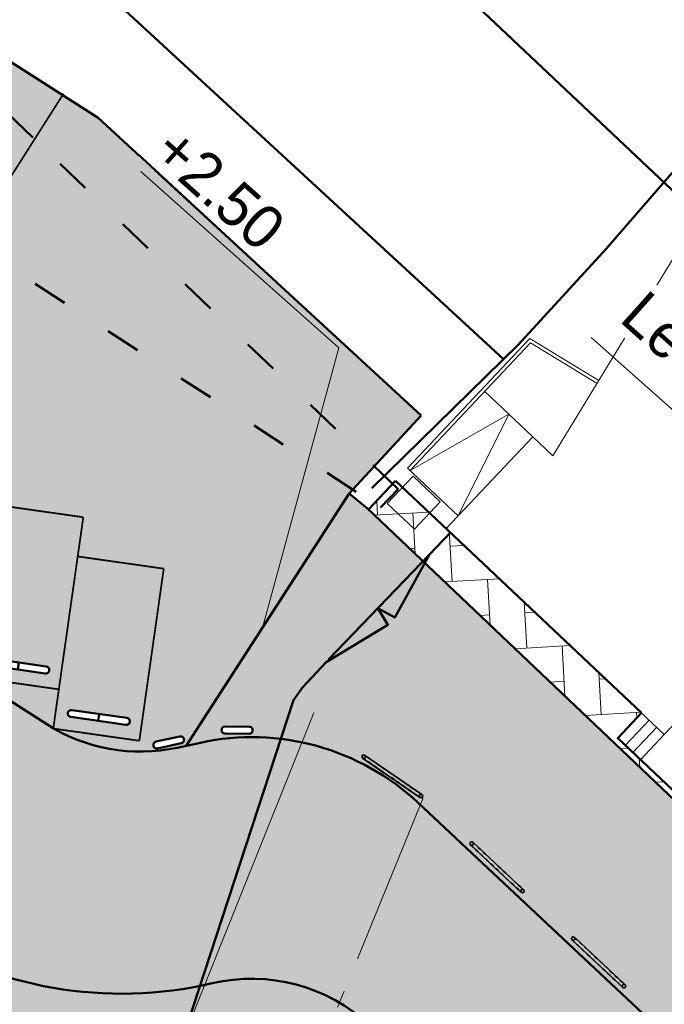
# Model space of a CAD drawing. Header units: metres. Extents: x 63663 to 67388, y 393975 to 407310.
# Tile 37 of 49: x 66270 to 66289, y 402647 to 402675. Entities that reach past the tile are written whole.
import ezdxf

# ---------------------------------------------------------------- set-up
doc = ezdxf.new("R2010")
doc.units = ezdxf.units.M
for name, pattern in [('HIDDEN', [0.375, 0.25, -0.125]), ('PERCEELGRENS', [2.5, 1, -1.5]), ('SECTIEGRENS', [10.5, 5, -1, 0.5, -1, 0.5, -1, 0.5, -1])]:
    doc.linetypes.add(name, pattern=pattern)
for name, color, linetype, lineweight in [('B-GEO-OG-GRENS_perceel-G', 30, 'PERCEELGRENS', 0), ('maatvoering-leadr', 7, 'Continuous', 30), ('sn-arcering_grijs', 8, 'Continuous', 20), ('sn-arcering_klinkers', 1, 'Continuous', 15), ('sn-arcering_kreukelberm', 253, 'Continuous', 0), ('sn-arcering_lgrijs', 9, 'Continuous', 20), ('sn-arcering_overlaging', 126, 'Continuous', 9), ('TM-Belijning', 1, 'HIDDEN', 50), ('TM-Glooiing', 4, 'Continuous', 50), ('TM-invloedsgrens', 6, 'SECTIEGRENS', 20), ('TM-Kreukelberm', 43, 'Continuous', 50), ('TM-leuning', 3, 'Continuous', 35), ('TM-Raster', 41, 'RASTER', 50), ('TM-Verharding', 2, 'Continuous', 50), ('TM-Werkgrens', 62, 'PBZ-WERKGRENS', 35)]:
    doc.layers.add(name, color=color, linetype=linetype, lineweight=lineweight)
doc.layers.add('BS-GEBOUW', color=253, linetype='Continuous', lineweight=9, plot=False)
doc.styles.add('StagCAD', font='StagCAD.ttf')
doc.linetypes.add('PBZ-WERKGRENS', pattern='A,5.5,-1.05,["O",StagCAD,S=2,R=0,X=0,Y=-1],-3.45', length=10)
doc.linetypes.add('RASTER', pattern='A,3,-2,[200,RASTER,S=0.75,R=0,X=0,Y=0],-2,3', length=10)
doc.dimstyles.new('leader 1_1000', dxfattribs={"dimtxt": 2.5, "dimasz": 3, "dimexe": 0, "dimexo": 0, "dimgap": 1, "dimtad": 1, "dimrnd": 0.001, "dimzin": 1, "dimdsep": 46, "dimtxsty": 'StagCAD', "dimblk1": 'RAD_PIJL', "dimblk2": 'RAD_PIJL', "dimsah": 1, "dimcen": 0.09, "dimse1": 1, "dimse2": 1, "dimclrd": 1, "dimclre": 1, "dimclrt": 7, "dimazin": 0, "dimtfac": 1, "dimtix": 1, "dimtmove": 0, "dimatfit": 0, "dimfxl": 1, "dimtvp": 0.8299999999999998, "dimtolj": 1, "dimtzin": 0, "dimlwd": 15, "dimarcsym": 0})

# ---------------------------------------------------------------- blocks, each defined once
blk = doc.blocks.new('Clubgebouw')
at = {"layer": 'BS-GEBOUW'}
for p, q in [((0.80000000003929, 3.630000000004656), (-1.401607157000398, 13.98774732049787)), ((-1.999999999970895, 5.630000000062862), (0.2722269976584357, 6.11297675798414)), ((-1.899999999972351, 5.549021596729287), (0.2930181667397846, 6.015161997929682)), ((-1.999999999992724, 0.5000000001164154), (-1.999999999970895, 5.630000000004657)), ((-1.899999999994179, 0.5000000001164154), (-1.899999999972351, 5.549021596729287)), ((5.82077e-11, 3.630000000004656), (-1.899999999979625, 3.630000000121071)), ((0, 0), (2.91038e-11, 3.630000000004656)), ((4.36557e-11, 3.630000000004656), (0.80000000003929, 3.630000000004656)), ((8.630000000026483, 1.164153e-10), (8.630000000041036, 1.500000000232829)), ((-1.999999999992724, 0.5000000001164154), (1.45519e-11, 0.5000000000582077)), ((0, 0), (8.630000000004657, 1.164153e-10)), ((7.730000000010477, -0.9999999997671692), (7.730000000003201, 1.164153e-10)), ((8.030000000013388, -0.9999999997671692), (8.030000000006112, 1.164153e-10)), ((8.330000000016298, -0.9999999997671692), (8.330000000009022, 1.164153e-10)), ((8.630000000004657, -0.9999999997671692), (8.630000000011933, 1.164153e-10)), ((7.730000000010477, -0.9999999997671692), (13.53000000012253, -0.9999999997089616))]:
    blk.add_line(p, q, dxfattribs=at)
blk.add_lwpolyline([(-1.899999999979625, 0.5000000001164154), (-0.9499999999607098, 3.630000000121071), (7.276000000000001e-12, 0.5000000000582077)], dxfattribs=at)
blk.add_lwpolyline([(-1.725107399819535, -0.6397834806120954), (-0.6451073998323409, -0.6397834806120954), (-0.6451073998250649, 0.4402165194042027), (-1.72510739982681, 0.4402165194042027)], close=True, dxfattribs=at)
blk = doc.blocks.new('Parkeerplaats')
at = {"layer": 'TM-Belijning', "ltscale": 3, "const_width": 0.05}
for points in [[(-5.82077e-11, 0), (2.91038e-11, 5)], [(-1.74623e-10, 5), (2.499999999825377, 5.000000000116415)], [(2.499999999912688, -1.164153e-10), (2.500000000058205, 4.999999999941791)], [(-2.91038e-11, 0), (2.5, 5.82077e-11)]]:
    blk.add_lwpolyline(points, dxfattribs=at)
at = {"layer": 'TM-Verharding'}
blk.add_line((1.250019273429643, 0.6000000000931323), (1.250019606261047, 0.4000000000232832), dxfattribs=at)
blk.add_lwpolyline([(0.4500196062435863, 0.3999986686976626), (2.050019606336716, 0.4000013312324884, 1.000000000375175), (2.050019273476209, 0.600001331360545), (0.4500192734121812, 0.5999986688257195, 0.9999999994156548)], format="xyb", close=True, dxfattribs=at)
blk = doc.blocks.new('RAD_PIJL')
at = {"color": 1, "linetype": 'Continuous'}
blk.add_solid([(-2.828427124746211, -0.75), (-2.828427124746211, 0.75), (0, 0)], dxfattribs=at)
blk = doc.blocks.new('B')
at = {"layer": 'TM-Verharding'}
blk.add_lwpolyline([(0.8000000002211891, 0.1000000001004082), (0.1000000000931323, 0.0999999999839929, 1.000000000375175), (0.1000000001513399, -0.1000000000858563), (0.8000000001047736, -0.1000000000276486, 0.9999999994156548)], format="xyb", close=True, dxfattribs=at)
blk = doc.blocks.new('Buisprofiel')
at = {"layer": 'TM-leuning'}
for p, q in [((0, 0.05079999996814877), (2.000000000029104, 0.05079999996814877)), ((-5.820766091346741e-11, -0.05080000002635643), (1.999999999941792, -0.05080000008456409))]:
    blk.add_line(p, q, dxfattribs=at)
at = {"layer": 'TM-leuning', "linetype": 'HIDDEN', "ltscale": 0.2}
for p, q in [((2.000000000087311, 0.04759999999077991), (5.820766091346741e-11, 0.04759999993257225)), ((2.000000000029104, -0.04760000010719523), (-5.820766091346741e-11, -0.04760000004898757))]:
    blk.add_line(p, q, dxfattribs=at)
at = {"layer": 'TM-leuning'}
for centre in [(0, 0), (2.000000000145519, -3.492459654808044e-10)]:
    blk.add_circle(centre, 0.0508, dxfattribs=at)
at = {"layer": 'TM-leuning', "linetype": 'HIDDEN', "ltscale": 0.2}
for centre in [(0, 0), (2.000000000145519, -3.492459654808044e-10)]:
    blk.add_circle(centre, 0.04775, dxfattribs=at)
blk = doc.blocks.new('Parkeerplaats2')
at = {"layer": 'TM-Belijning', "ltscale": 3, "const_width": 0.05}
for points in [[(-2.119126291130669, 1.326387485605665), (-4.771901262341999, -2.911865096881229)], [(0, 0), (-2.119126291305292, 1.326387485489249)], [(5.820766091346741e-11, 0), (-2.652774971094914, -4.238252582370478)]]:
    blk.add_lwpolyline(points, dxfattribs=at)

msp = doc.modelspace()

# ---------------------------------------------------------------- hatches: boundary and pattern name
at = {"layer": 'sn-arcering_grijs'}
h = msp.add_hatch(color=256, dxfattribs=at)
h.dxf.hatch_style = 1
edge = h.paths.add_edge_path()
edge.add_line((66255.3636019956, 402683.2738320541), (66249.85838624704, 402674.6943665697))
edge.add_line((66249.85838624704, 402674.6943665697), (66250.0214197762, 402674.5772028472))
edge.add_arc((66249.9630616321, 402674.4959973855), 0.1000000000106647, -125.70283835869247, 54.297161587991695, ccw=False)
edge.add_line((66249.90470348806, 402674.4147919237), (66249.74997003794, 402674.5259908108))
edge.add_line((66249.74997003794, 402674.5259908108), (66249.69136664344, 402674.4349768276))
edge.add_line((66249.69136664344, 402674.4349768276), (66249.70388301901, 402674.4269706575))
edge.add_arc((66247.0096436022, 402670.2149552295), 5.00000000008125, 12.222741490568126, 57.39475633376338, ccw=False)
edge.add_line((66251.89630330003, 402671.2735188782), (66252.50819562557, 402668.4488332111))
edge.add_arc((66257.39485532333, 402669.5073968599), 5.000000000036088, 192.2227414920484, 237.3947563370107)
edge.add_line((66254.70061590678, 402665.2953814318), (66271.08365133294, 402654.8158804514))
edge.add_arc((66273.77789074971, 402659.0278958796), 5.000000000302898, 237.3947563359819, 281.4703321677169)
edge.add_line((66274.77219325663, 402654.1277568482), (66274.84842510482, 402654.2461486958))
edge.add_line((66274.84842510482, 402654.2461486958), (66274.27237474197, 402654.1213628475))
edge.add_arc((66274.25120346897, 402654.2190960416), 0.1000000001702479, 102.22274152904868, 282.2227414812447, ccw=False)
edge.add_line((66274.2300321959, 402654.3168292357), (66274.91416455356, 402654.4650281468))
edge.add_arc((66274.93533582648, 402654.3672949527), 0.1000000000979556, 61.51674295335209, 102.22274144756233, ccw=False)
edge.add_line((66274.98302601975, 402654.4551906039), (66279.788009, 402661.449279))
edge.add_line((66279.788009, 402661.449279), (66281.85463148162, 402663.7006809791))
edge.add_line((66281.85463148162, 402663.7006809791), (66272.56807946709, 402672.2608108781))
edge.add_line((66272.56807946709, 402672.2608108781), (66255.3636019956, 402683.2738320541))
edge = h.paths.add_edge_path(flags=16)
edge.add_line((66261.78368985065, 402662.1982250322), (66260.19955933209, 402662.423014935))
edge.add_arc((66260.213608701, 402662.5220230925), 0.1000000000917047, 81.92358509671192, 261.92358510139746, ccw=False)
edge.add_line((66260.22765806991, 402662.6210312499), (66261.8117885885, 402662.3962413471))
edge.add_arc((66261.79773921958, 402662.2972331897), 0.1000000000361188, -98.07641490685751, 81.923585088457, ccw=False)
edge = h.paths.add_edge_path(flags=16)
edge.add_arc((66264.1128279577, 402660.817654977), 0.1000000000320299, -98.07641490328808, 81.92358510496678, ccw=False)
edge.add_line((66264.09877858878, 402660.7186468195), (66262.51464807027, 402660.9434367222))
edge.add_arc((66262.52869743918, 402661.0424448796), 0.1000000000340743, 81.92358509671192, 261.9235850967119, ccw=False)
edge.add_line((66262.54274680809, 402661.141453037), (66264.12687732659, 402660.9166631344))
edge = h.paths.add_edge_path(flags=16)
edge.add_line((66259.46860111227, 402663.6778032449), (66257.88447059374, 402663.9025931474))
edge.add_arc((66257.89851996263, 402664.0016013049), 0.1000000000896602, 81.92358510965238, 261.9235851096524, ccw=False)
edge.add_line((66257.91256933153, 402664.1006094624), (66259.49669985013, 402663.8758195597))
edge.add_arc((66259.4826504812, 402663.7768114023), 0.1000000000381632, -98.07641491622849, 81.92358508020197, ccw=False)
edge = h.paths.add_edge_path(flags=16)
edge.add_line((66264.85783554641, 402659.6618748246), (66266.44196606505, 402659.4370849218))
edge.add_arc((66266.42791669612, 402659.3380767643), 0.1000000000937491, -98.07641491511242, 81.92358509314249, ccw=False)
edge.add_line((66266.41386732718, 402659.2390686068), (66264.82973680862, 402659.4638585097))
edge.add_arc((66264.84378617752, 402659.5628666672), 0.1000000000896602, 81.92358510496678, 261.9235851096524, ccw=False)
edge = h.paths.add_edge_path(flags=16)
edge.add_line((66267.17292428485, 402658.1822966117), (66268.75705480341, 402657.957506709))
edge.add_arc((66268.74300543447, 402657.8584985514), 0.1000000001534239, -98.07641491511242, 81.92358508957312, ccw=False)
edge.add_line((66268.72895606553, 402657.7594903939), (66267.14482554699, 402657.9842802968))
edge.add_arc((66267.15887491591, 402658.0832884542), 0.1000000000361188, 81.92358508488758, 261.923585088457, ccw=False)
edge = h.paths.add_edge_path(flags=16)
edge.add_line((66256.03034163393, 402664.5292901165), (66255.44290958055, 402664.9099784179))
edge.add_arc((66255.49729362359, 402664.9938972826), 0.09999999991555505, 57.054541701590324, 237.0545417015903, ccw=False)
edge.add_line((66255.55167766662, 402665.0778161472), (66256.13910972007, 402664.6971278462))
edge.add_arc((66256.08472567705, 402664.6132089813), 0.1000000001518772, -122.94545830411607, 57.05454179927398, ccw=False)
edge = h.paths.add_edge_path(flags=16)
edge.add_line((66269.488013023, 402656.7027183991), (66271.07214354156, 402656.4779284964))
edge.add_arc((66271.05809417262, 402656.3789203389), 0.1000000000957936, -98.07641491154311, 81.92358508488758, ccw=False)
edge.add_line((66271.0440448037, 402656.2799121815), (66269.45991428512, 402656.5047020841))
edge.add_arc((66269.47396365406, 402656.6037102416), 0.1000000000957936, 81.92358508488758, 261.9235850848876, ccw=False)
edge = h.paths.add_edge_path(flags=16)
edge.add_line((66254.26687165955, 402665.7343717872), (66253.71897678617, 402666.1700450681))
edge.add_arc((66253.78121582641, 402666.2483157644), 0.1000000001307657, 51.50909488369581, 231.509094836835, ccw=False)
edge.add_line((66253.8434548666, 402666.3265864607), (66254.39134973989, 402665.8909131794))
edge.add_arc((66254.32911069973, 402665.8126424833), 0.09999999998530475, -128.49090519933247, 51.5090948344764, ccw=False)
edge = h.paths.add_edge_path(flags=16)
edge.add_line((66253.00749415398, 402667.3231207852), (66252.68279880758, 402667.943260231))
edge.add_arc((66252.77139015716, 402667.9896452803), 0.1000000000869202, 27.6358534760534, 207.635853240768, ccw=False)
edge.add_line((66252.85998150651, 402668.0360303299), (66253.18467685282, 402667.4158908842))
edge.add_arc((66253.09608550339, 402667.3695058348), 0.1000000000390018, -152.36414659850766, 27.63585336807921, ccw=False)
edge = h.paths.add_edge_path(flags=16)
edge.add_line((66271.80310176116, 402655.2231401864), (66273.38723227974, 402654.9983502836))
edge.add_arc((66273.3731829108, 402654.8993421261), 0.1000000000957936, -98.07641491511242, 81.92358508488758, ccw=False)
edge.add_line((66273.35913354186, 402654.8003339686), (66271.77500302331, 402655.0251238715))
edge.add_arc((66271.78905239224, 402655.1241320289), 0.1000000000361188, 81.92358509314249, 261.923585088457, ccw=False)
edge = h.paths.add_edge_path(flags=16)
edge.add_line((66252.43470526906, 402669.2604257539), (66252.28650635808, 402669.9445581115))
edge.add_arc((66252.3842395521, 402669.9657293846), 0.1000000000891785, 12.222741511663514, 192.2227415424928, ccw=False)
edge.add_line((66252.48197274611, 402669.9869006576), (66252.630171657, 402669.3027683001))
edge.add_arc((66252.53243846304, 402669.281597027), 0.1000000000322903, -167.77725845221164, 12.222741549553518, ccw=False)
edge = h.paths.add_edge_path(flags=16)
edge.add_line((66252.01127980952, 402671.2150896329), (66251.86308089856, 402671.8992219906))
edge.add_arc((66251.96081409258, 402671.9203932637), 0.1000000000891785, 12.222741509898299, 192.2227415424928, ccw=False)
edge.add_line((66252.05854728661, 402671.9415645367), (66252.2067461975, 402671.2574321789))
edge.add_arc((66252.1090130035, 402671.2362609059), 0.1000000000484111, -167.7772584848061, 12.222741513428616, ccw=False)
edge = h.paths.add_edge_path(flags=16)
edge.add_line((66251.26898839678, 402673.0217295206), (66250.89535157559, 402673.6136716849))
edge.add_arc((66250.97991474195, 402673.6670483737), 0.1000000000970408, 32.26032334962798, 212.2603233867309, ccw=False)
edge.add_line((66251.06447790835, 402673.7204250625), (66251.43811472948, 402673.1284828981))
edge.add_arc((66251.35355156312, 402673.0751062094), 0.09999999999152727, -147.7396766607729, 32.26032330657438, ccw=False)
h = msp.add_hatch(color=256, dxfattribs=at)
h.dxf.hatch_style = 1
edge = h.paths.add_edge_path()
edge.add_line((66280.30984434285, 402661.0251129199), (66279.78800900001, 402661.4492789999))
edge.add_line((66279.78800900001, 402661.4492789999), (66274.98302601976, 402654.4551906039))
edge.add_arc((66274.93533582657, 402654.3672949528), 0.1000000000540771, -77.77725849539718, 61.516742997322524, ccw=False)
edge.add_line((66274.9565070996, 402654.2695617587), (66274.84842510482, 402654.2461486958))
edge.add_line((66274.84842510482, 402654.2461486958), (66274.77219325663, 402654.1277568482))
edge.add_arc((66273.77789074, 402659.0278958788), 5.000000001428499, 281.4703322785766, 282.2227416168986)
edge.add_line((66274.83645439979, 402654.141236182), (66275.50453179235, 402654.2859572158))
edge.add_arc((66276.98652090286, 402647.4446336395), 6.99999999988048, 46.856219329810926, 102.22274151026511, ccw=False)
edge.add_line((66281.77334142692, 402652.552113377), (66292.25128001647, 402642.7320036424))
edge.add_line((66292.25128001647, 402642.7320036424), (66296.56768098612, 402645.5659597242))
edge.add_line((66296.56768098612, 402645.5659597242), (66280.30984434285, 402661.0251129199))
edge = h.paths.add_edge_path(flags=16)
edge.add_line((66276.21115067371, 402654.547365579), (66276.91114646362, 402654.5449377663))
edge.add_arc((66276.91149329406, 402654.6449371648), 0.1000000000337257, 269.8012804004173, 449.8012804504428)
edge.add_line((66276.9118401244, 402654.7449365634), (66276.21184433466, 402654.7473643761))
edge.add_arc((66276.21149750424, 402654.6473649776), 0.1000000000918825, 89.8012804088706, 269.8012803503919)
at = {"layer": 'sn-arcering_kreukelberm'}
h = msp.add_hatch(dxfattribs=at)
h.set_pattern_fill('GRAVEL', color=256, scale=0.1, angle=284.09, style=0)
h.set_pattern_definition([(357.5786292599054, (124109.427670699, 206996.5595054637), (15.2828678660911, -0.5517696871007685), [0.17086072, -16.9152418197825]), (314.5355827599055, (124109.5983791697, 206996.5522868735), (-10.68637355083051, 10.93946618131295), [0.2932023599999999, -29.02702444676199]), (262.0762888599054, (124109.8040171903, 206996.3432878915), (2.679927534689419, 18.68873693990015), [0.20674076, -20.46736139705]), (36.83953075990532, (124110.3642642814, 206996.1637007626), (-20.38963021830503, -15.1998644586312), [0.26700226, -26.433218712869]), (62.39949593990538, (124110.5779509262, 206996.3237888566), (-7.703686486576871, -14.60251055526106), [0.26181685, -25.919903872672]), (126.8395307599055, (124110.6992518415, 206996.5558111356), (15.19986445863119, -20.38963021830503), [0.26700226, -26.43321871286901]), (167.2600822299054, (124110.5391637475, 206996.7694977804), (20.30662681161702, -4.637996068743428), [0.35309683, -34.95655765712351]), (201.8211701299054, (124110.1947600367, 206996.8473646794), (-27.20136836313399, -10.94354874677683), [0.33335976, -33.0026283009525]), (250.9954073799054, (124109.8852858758, 206996.7234511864), (-6.255885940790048, -18.3485582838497), [0.2679065, -26.52277284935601]), (304.8022000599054, (124109.7980436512, 206996.4701473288), (-7.919360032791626, 11.57832184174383), [0.30585664, -14.986968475]), (351.9632795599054, (124109.9726097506, 206996.2190002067), (20.47671613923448, -2.850016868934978), [0.3955389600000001, -39.15838625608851]), (268.3799165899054, (124109.5731991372, 206997.1410341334), (-0.2115910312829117, -11.70690946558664), [0.13500227, -13.365282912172]), (301.0350761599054, (124109.5693823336, 206997.0060852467), (-8.558215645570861, 14.34533530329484), [0.25684099, -25.42731949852]), (354.5658417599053, (124109.7018002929, 206996.7860100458), (0.9790342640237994, 0.8089449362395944), [0.17960467, -1.616446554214]), (332.7644322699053, (124109.6409423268, 206996.620404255), (-6.002793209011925, 3.277281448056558), [0.09672066, -9.575311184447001]), (61.36725124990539, (124109.7269395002, 206996.5761402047), (-2.128157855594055, -3.405869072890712), [0.13678281, -6.702376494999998]), (160.5295982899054, (124109.7924851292, 206996.6961960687), (-4.384903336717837, 1.31921291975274), [0.22215983, -7.183149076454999]), (291.1308929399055, (124109.583030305, 206996.7702461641), (-0.6388556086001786, 2.76701346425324), [0.16064357, -3.855449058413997]), (145.9553820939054, (124110.1961275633, 206996.0083003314), (-11.02655215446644, 7.363507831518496), [0.225044, -22.2794133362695]), (199.9120176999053, (124110.0096552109, 206996.1342889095), (14.00515664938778, 4.982257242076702), [0.18879947, -18.6911078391]), (62.76443226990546, (124109.3872234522, 206996.6084571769), (-3.277281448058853, -6.002793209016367), [0.19344005, -9.478591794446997]), (113.1763014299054, (124109.475751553, 206996.7804515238), (5.152346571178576, -12.2171774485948), [0.225044, -22.27941333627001]), (109.0097965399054, (124110.803128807, 206996.5098461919), (2.08665615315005, -6.513061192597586), [0.2170176, -10.633867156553]), (64.34098235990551, (124110.732439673, 206996.7150283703), (-6.724652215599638, -13.79356562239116), [0.18183606, -18.00179669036]), (196.3672512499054, (124110.3581682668, 206997.4271924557), (-6.513061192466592, -2.086656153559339), [0.19344005, -9.478591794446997]), (146.9198663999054, (124110.1725667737, 206997.3726822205), (14.43242122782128, -9.491665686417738), [0.21289137, -21.0761879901]), (199.0097965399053, (124110.7545512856, 206996.9474656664), (6.513061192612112, 2.086656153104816), [0.1085088, -10.742375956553]), (230.8757742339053, (124110.406704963, 206997.3684503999), (-3.107192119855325, -4.214814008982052), [0.0647573, -6.410997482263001]), (295.5295982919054, (124110.3658426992, 206997.3182128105), (-1.447800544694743, 3.746047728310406), [0.26181685, -4.9745272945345]), (315.5748477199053, (124110.4786799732, 206997.0819587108), (-9.068483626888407, 8.981397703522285), [0.2426335, -24.0206824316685]), (73.25590928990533, (124109.880598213, 206996.7690011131), (-1.149123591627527, -2.596924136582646), [0.18316194, -4.395888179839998]), (122.7230683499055, (124109.9333667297, 206996.9443972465), (-11.79399538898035, 18.2614723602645), [0.31977838, -31.6580045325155]), (190.5112376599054, (124109.7605015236, 206997.2134241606), (10.08901959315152, 1.746477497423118), [0.13075412, -12.944696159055]), (219.5658417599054, (124109.631941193, 206997.1895708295), (-0.1700893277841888, -1.787979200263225), [0.0762, -1.193799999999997]), (249.8222789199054, (124110.465487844, 206997.0381096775), (3.617460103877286, 9.578751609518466), [0.17643348, -17.4669703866]), (177.5786292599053, (124110.4046298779, 206996.8725038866), (-15.28286786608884, 0.5517696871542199), [0.3417214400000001, -16.7443810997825]), (129.5658417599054, (124110.0632129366, 206996.8869410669), (-1.787979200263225, 0.1700893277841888), [0.3302, -0.9398]), (94.87068825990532, (124109.8528872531, 206997.1414899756), (-1.236209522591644, 15.45295719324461), [0.20080478, -19.87965836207]), (23.62044585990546, (124109.8358374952, 206997.3415694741), (4.725081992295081, 2.256745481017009), [0.18491454, -9.060825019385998]), (337.2118171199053, (124110.0052600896, 206997.4156603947), (25.16029642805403, -10.51220165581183), [0.30107255, -29.806232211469]), (304.9919204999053, (124110.2828322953, 206997.2990471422), (9.537249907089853, -13.53639036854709), [0.31851473, -31.53292322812])])
edge = h.paths.add_edge_path()
edge.add_arc((66276.97688929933, 402642.4960717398), 1.999999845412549, 47.23864669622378, 100.2071371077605, ccw=False)
edge.add_line((66278.33478167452, 402643.9644476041), (66284.89107258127, 402637.899620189))
edge.add_line((66284.89107258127, 402637.899620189), (66287.47499625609, 402639.5961090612))
edge.add_line((66287.47499625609, 402639.5961090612), (66280.37217681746, 402646.1664969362))
edge.add_arc((66276.98304651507, 402642.5171531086), 4.980352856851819, 47.11726994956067, 100.3198286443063)
edge.add_arc((66273.25524566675, 402658.6370971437), 11.57292569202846, 243.3818280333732, 284.1830602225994, ccw=False)
edge.add_line((66268.07008130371, 402648.2907606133), (66250.87066471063, 402659.2882738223))
edge.add_arc((66257.14728107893, 402668.9243563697), 11.49999999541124, 199.3300494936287, 236.9211474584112, ccw=False)
edge.add_arc((66238.86921534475, 402662.5127047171), 7.870001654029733, 19.33005163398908, 57.38187288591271)
edge.add_line((66243.11143971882, 402669.1414646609), (66236.0589572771, 402673.649779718))
edge.add_line((66236.0589572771, 402673.649779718), (66233.3111818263, 402671.8457130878))
edge.add_line((66233.3111818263, 402671.8457130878), (66241.22629271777, 402666.7859609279))
edge.add_arc((66238.7996569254, 402662.4729147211), 4.948831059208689, 19.498188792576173, 60.63672376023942, ccw=False)
edge.add_arc((66257.14728108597, 402668.9243563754), 14.50000000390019, 199.3300495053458, 237.2227413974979)
edge.add_line((66249.29735030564, 402656.7330239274), (66265.3843711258, 402646.3746812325))
edge.add_arc((66273.24100860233, 402658.5833005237), 14.51816577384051, 237.2374215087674, 283.4686189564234)
at = {"layer": 'sn-arcering_lgrijs'}
h = msp.add_hatch(color=256, dxfattribs=at)
h.dxf.hatch_style = 1
edge = h.paths.add_edge_path()
edge.add_line((65551.68383113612, 403267.4436287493), (65556.79896681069, 403278.4124796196))
edge.add_line((65556.79896681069, 403278.4124796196), (65501.98403396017, 403292.0669708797))
edge.add_arc((65153.17913577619, 401919.7206210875), 1415.980000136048, 75.73928053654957, 77.41508903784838)
edge.add_line((65461.70166963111, 403301.6805361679), (65456.55944140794, 403290.6535882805))
edge.add_arc((65153.17913574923, 401919.7206210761), 1404.100000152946, 75.73812834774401, 77.52184026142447, ccw=False)
edge.add_arc((1544873.313091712, 6342005.496034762), 6120212.589272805, 256.0119559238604, 256.0124633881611)
at = {"layer": 'sn-arcering_overlaging'}
h = msp.add_hatch(dxfattribs=at)
h.set_pattern_fill('NATUURST', color=256, scale=0.7, angle=254.09, pattern_type=2)
h.set_pattern_definition([(212.3737380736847, (226212.3379187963, 535656.0354781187), (-1.08196795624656, -4.830046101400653), [0.175, -0.175, 0.35, -2.799999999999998]), (212.3737380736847, (226213.6140235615, 535656.6372933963), (-1.08196795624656, -4.830046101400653), [0.875, -2.625]), (212.3737380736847, (226213.8555258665, 535656.5831949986), (-1.08196795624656, -4.830046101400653), [0.875, -2.625]), (212.3737380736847, (226212.9938324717, 535655.0008756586), (-1.08196795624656, -4.830046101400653), [0.175, -3.324999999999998]), (212.3737380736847, (226214.6592398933, 535655.642294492), (-1.08196795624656, -4.830046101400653), [0.525, -2.974999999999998]), (212.3737380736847, (226214.752941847, 535655.4944941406), (-1.08196795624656, -4.830046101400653), [0.525, -2.974999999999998]), (212.3737380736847, (226213.0730395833, 535654.2222703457), (-1.08196795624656, -4.830046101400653), [1.049999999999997, -2.449999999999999]), (212.3737380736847, (226213.3145418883, 535654.1681719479), (-1.08196795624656, -4.830046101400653), [1.049999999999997, -2.449999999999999]), (212.3737380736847, (226214.2409475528, 535654.3410810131), (-1.08196795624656, -4.830046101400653), [0.35, -3.149999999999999]), (212.3737380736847, (226214.186849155, 535654.099578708), (-1.08196795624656, -4.830046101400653), [0.175, -3.324999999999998]), (212.3737380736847, (226215.7044562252, 535654.6472955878), (-1.08196795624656, -4.830046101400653), [0.175, -0.175, 0.175, -2.974999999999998]), (302.3737380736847, (226215.3296484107, 535655.2384969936), (4.830046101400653, -1.08196795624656), [0.525, -2.974999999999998]), (302.3737380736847, (226214.5259343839, 535656.1793975), (4.830046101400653, -1.08196795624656), [0.175, -0.35, 0.175, -0.35, 0.7, -1.75]), (302.3737380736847, (226215.3547571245, 535654.2183893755), (4.830046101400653, -1.08196795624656), [0.175, -3.324999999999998]), (302.3737380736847, (226214.0680384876, 535655.2674866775), (4.830046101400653, -1.08196795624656), [0.175, -3.324999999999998]), (302.3737380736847, (226214.3887479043, 535654.4347829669), (4.830046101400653, -1.08196795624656), [0.175, -3.324999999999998]), (302.3737380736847, (226213.0624257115, 535655.8731829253), (4.830046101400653, -1.08196795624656), [0.35, -3.149999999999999]), (302.3737380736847, (226212.8209234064, 535655.9272813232), (4.830046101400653, -1.08196795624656), [0.525, -2.974999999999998]), (302.3737380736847, (226213.7975464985, 535654.0599751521), (4.830046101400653, -1.08196795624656), [0.35, -0.175, 0.35, -2.625]), (302.3737380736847, (226213.0875344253, 535654.8530753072), (4.830046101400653, -1.08196795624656), [0.7, -2.799999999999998]), (302.3737380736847, (226212.9397340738, 535654.7593733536), (4.830046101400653, -1.08196795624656), [0.35, -3.149999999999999]), (302.3737380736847, (226211.9882196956, 535655.6065719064), (4.830046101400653, -1.08196795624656), [0.7, -2.799999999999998]), (302.3737380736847, (226211.8404193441, 535655.5128699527), (4.830046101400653, -1.08196795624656), [0.525, -2.974999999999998]), (257.3737380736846, (226213.1165241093, 535656.1146852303), (1.874039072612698, -2.956007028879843), [0.247487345, -4.702260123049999]), (257.3737380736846, (226213.1416328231, 535655.0945776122), (1.874039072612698, -2.956007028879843), [0.247487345, -4.702260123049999]), (257.3737380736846, (226213.1271379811, 535654.4637726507), (1.874039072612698, -2.956007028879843), [0.247487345, -4.702260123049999]), (257.3737380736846, (226215.3837468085, 535655.4799992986), (1.874039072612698, -2.956007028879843), [0.247487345, -4.702260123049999]), (257.3737380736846, (226215.4629539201, 535654.7013939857), (1.874039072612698, -2.956007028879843), [0.247487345, -4.702260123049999]), (257.3737380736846, (226213.1020292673, 535655.4838802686), (1.874039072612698, -2.956007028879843), [0.4949735, -4.454773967]), (257.3737380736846, (226214.0245539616, 535653.3750717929), (1.874039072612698, -2.956007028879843), [0.4949735, -4.454773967]), (347.3737380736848, (226212.3920171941, 535656.2769804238), (2.956007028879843, 1.874039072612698), [0.4949734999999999, -4.454773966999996]), (347.3737380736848, (226212.3379187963, 535656.0354781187), (2.956007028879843, 1.874039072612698), [0.4949734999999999, -4.454773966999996]), (347.3737380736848, (226212.3630275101, 535655.0153705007), (2.956007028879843, 1.874039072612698), [0.4949734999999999, -4.454773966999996]), (347.3737380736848, (226213.4623422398, 535654.2618739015), (2.956007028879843, 1.874039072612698), [0.4949734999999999, -4.454773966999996]), (347.3737380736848, (226213.3145418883, 535654.1681719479), (2.956007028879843, 1.874039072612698), [0.4949734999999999, -4.454773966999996]), (347.3737380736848, (226213.3435315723, 535655.4297818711), (2.956007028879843, 1.874039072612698), [0.742462, -4.207285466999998]), (347.3737380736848, (226212.2152271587, 535654.9216685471), (2.956007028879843, 1.874039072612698), [0.742462, -4.207285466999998]), (347.3737380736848, (226213.2498296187, 535655.5775822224), (2.956007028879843, 1.874039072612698), [0.9899494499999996, -3.959798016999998]), (347.3737380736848, (226215.7044562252, 535654.6472955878), (2.956007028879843, 1.874039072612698), [0.9899494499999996, -3.959798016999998]), (347.3737380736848, (226215.6107542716, 535654.7950959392), (2.956007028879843, 1.874039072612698), [0.9899494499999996, -3.959798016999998]), (347.3737380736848, (226214.4322324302, 535656.3271978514), (2.956007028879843, 1.874039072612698), [0.2474873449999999, -4.702260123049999]), (347.3737380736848, (226214.9007421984, 535655.5881960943), (2.956007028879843, 1.874039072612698), [0.2474873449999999, -4.702260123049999]), (238.9387892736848, (226212.1901184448, 535655.941776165), (-2.956007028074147, -1.874039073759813), [0.3913118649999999, -7.434926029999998]), (238.9387892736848, (226213.3435315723, 535655.4297818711), (-2.956007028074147, -1.874039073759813), [0.3913118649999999, -7.434926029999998]), (238.9387892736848, (226212.121525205, 535655.0694688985), (-2.956007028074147, -1.874039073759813), [0.7826238, -7.043614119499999]), (238.9387892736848, (226212.2152271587, 535654.9216685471), (-2.956007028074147, -1.874039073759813), [0.7826238, -7.043614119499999]), (275.8086868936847, (226214.0390488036, 535654.0058767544), (1.874039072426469, -2.956007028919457), [0.3912999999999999, -3.912999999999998, 0.7825999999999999, -2.739337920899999]), (275.8086868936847, (226214.767436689, 535656.1252991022), (1.874039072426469, -2.956007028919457), [0.3913118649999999, -7.434926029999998]), (275.8086868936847, (226213.5744200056, 535657.0265960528), (1.874039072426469, -2.956007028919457), [0.3913118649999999, -7.434926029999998]), (275.8086868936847, (226214.6196363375, 535656.0315971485), (1.874039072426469, -2.956007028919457), [0.3913118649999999, -7.434926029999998]), (275.8086868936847, (226213.9849504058, 535653.7643744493), (1.874039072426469, -2.956007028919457), [0.3913118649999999, -7.434926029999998]), (275.8086868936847, (226214.0390488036, 535654.0058767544), (1.874039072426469, -2.956007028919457), [0.3913118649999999, -7.434926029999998]), (275.8086868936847, (226214.1617404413, 535655.1196863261), (1.874039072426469, -2.956007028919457), [0.7826238, -7.043614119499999]), (275.8086868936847, (226214.3095407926, 535655.2133882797), (1.874039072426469, -2.956007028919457), [0.7826238, -7.043614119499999]), (328.9387892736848, (226214.752941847, 535655.4944941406), (1.874039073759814, -2.956007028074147), [0.3913118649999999, -7.434926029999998]), (328.9387892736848, (226213.7618239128, 535656.73099535), (1.874039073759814, -2.956007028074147), [0.7826238, -7.043614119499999]), (328.9387892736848, (226213.8555258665, 535656.5831949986), (1.874039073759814, -2.956007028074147), [0.7826238, -7.043614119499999]), (5.808686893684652, (226214.4824498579, 535654.2869826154), (2.956007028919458, 1.874039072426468), [0.7826237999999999, -7.043614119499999]), (5.808686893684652, (226214.186849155, 535654.099578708), (2.956007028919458, 1.874039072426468), [1.173935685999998, -6.652302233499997]), (257.3737380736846, (226213.6602299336, 535657.0809975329), (1.067299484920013, -0.2390833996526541), [0.546875, -0.2734375])])
edge = h.paths.add_edge_path()
edge.add_arc((66276.88704620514, 402642.2666426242), 5.230200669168, 48.21422262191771, 89.01573885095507, ccw=False)
edge.add_line((66280.37217681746, 402646.1664969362), (66287.47499625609, 402639.5961090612))
edge.add_line((66287.47499625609, 402639.5961090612), (66292.25128001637, 402642.7320036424))
edge.add_line((66292.25128001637, 402642.7320036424), (66281.7733414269, 402652.5521133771))
edge.add_arc((66276.97855621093, 402647.4301586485), 7.016009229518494, 46.88959634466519, 104.0451195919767)
edge.add_line((66275.27586959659, 402654.2364236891), (66274.83645439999, 402654.141236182))
edge.add_arc((66273.77789074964, 402659.0278958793), 5.000000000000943, 237.3947563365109, 282.22274150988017, ccw=False)
edge.add_line((66271.08365133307, 402654.8158804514), (66254.70061590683, 402665.2953814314))
edge.add_arc((66257.3948553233, 402669.5073968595), 4.999999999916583, 192.2227414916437, 237.39475633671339, ccw=False)
edge.add_line((66252.50819562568, 402668.4488332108), (66251.89630330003, 402671.2735188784))
edge.add_arc((66247.00964360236, 402670.2149552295), 4.99999999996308, 12.22274149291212, 57.39475633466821)
edge.add_line((66249.70388301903, 402674.4269706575), (66243.39205723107, 402678.46436561))
edge.add_line((66243.39205723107, 402678.46436561), (66236.0589572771, 402673.649779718))
edge.add_line((66236.0589572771, 402673.649779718), (66243.11112700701, 402669.1416645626))
edge.add_arc((66238.86921681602, 402662.5127055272), 7.869999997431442, 19.330049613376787, 57.384580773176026, ccw=False)
edge.add_arc((66257.14728107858, 402668.9243563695), 11.49999999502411, 199.3300494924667, 237.2227413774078)
edge.add_line((66250.92147390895, 402659.2553685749), (66267.00849473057, 402648.8970258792))
edge.add_arc((66273.58762038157, 402659.5451525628), 12.51668870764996, 238.2894511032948, 285.7106864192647)

# ---------------------------------------------------------------- linework, layer by layer
at = {"layer": 'TM-Glooiing'}
for p, q in [((66289.85504723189, 402669.4388083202), (66216.49200397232, 402738.7504063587)), ((66275.50453179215, 402654.2859572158), (66274.83645439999, 402654.141236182)), ((66303.59031808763, 402632.1048562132), (66281.77334142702, 402652.5521133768))]:
    msp.add_line(p, q, dxfattribs=at)
for points in [[(66229.65600670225, 402744.0285759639, -0.0021631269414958), (66231.8281144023, 402741.8962670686, 0.005556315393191), (66235.6825805, 402738.163451, 0.0020754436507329), (66263.361959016, 402712.1645076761, -0.0016896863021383), (66297.38514836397, 402680.2562632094, -0.0001450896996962), (66298.68733799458, 402679.0260077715, -2.4375471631e-06), (66376.17573154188, 402605.7748666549, -0.0006221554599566), (66399.77194584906, 402583.4130676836, 0.0017739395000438), (66448.77283651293, 402536.9970068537)], [(66280.37217681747, 402646.1664969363, 0.2487727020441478), (66275.842771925, 402647.365751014, -0.2029406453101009), (66267.00849473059, 402648.8970258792), (66250.9214739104, 402659.255368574, -0.1668613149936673), (66246.29556507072, 402665.1177490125, 0.1675872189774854), (66243.11112700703, 402669.1416645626), (66180.68048313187, 402709.0505922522)]]:
    msp.add_lwpolyline(points, format="xyb", dxfattribs=at)
msp.add_lwpolyline([(66271.08365133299, 402654.8158804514), (66254.70061590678, 402665.2953814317)], dxfattribs=at)
for centre, radius, start, end in [((66273.77789074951, 402659.0278958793), 4.999999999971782, 237.3947563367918, 282.2227415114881), ((66276.98652090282, 402647.4446336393), 7.000000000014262, 46.85621932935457, 102.2227415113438)]:
    msp.add_arc(centre, radius, start, end, dxfattribs=at)
at = {"layer": 'TM-invloedsgrens'}
msp.add_line((66281.91010772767, 402652.6980413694), (66272.32032708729, 402629.2018639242), dxfattribs=at)
at = {"layer": 'TM-Kreukelberm'}
msp.add_lwpolyline([(66236.71772284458, 402744.1020681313, 0.003523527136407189), (66239.12085323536, 402741.7936411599, 0.0020754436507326), (66266.7699766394, 402715.8231161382, -0.0016896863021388), (66300.81781553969, 402683.8917543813, -0.0001450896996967), (66302.12211448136, 402682.6595061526, -2.437547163e-06), (66379.61054339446, 402609.4083316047, -0.0006221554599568), (66403.21578937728, 402587.0379734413, 0.0017485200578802), (66452.30010768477, 402540.5407842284, -0.0002996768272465)], format="xyb", dxfattribs=at)
at = {"layer": 'TM-Raster'}
msp.add_line((66279.19429899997, 402656.6763130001), (66282.09653898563, 402659.701258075), dxfattribs=at)
at = {"layer": 'TM-Raster', "ltscale": 0.5}
for points in [[(66280.43547999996, 402661.6088249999), (66284.65125799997, 402665.7374229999), (66287.17447116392, 402668.4894692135), (66297.38514845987, 402680.2562631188), (66303.351085, 402687.590857)], [(66282.6990997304, 402660.3292947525), (66282.09653898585, 402659.7012580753)], [(66279.12506701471, 402656.604153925), (66278.445107, 402655.8748930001)], [(66278.44510700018, 402655.8748930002), (66278.17961699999, 402655.510781), (66274.75987870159, 402645.0441059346)]]:
    msp.add_lwpolyline(points, dxfattribs=at)
at = {"layer": 'TM-Raster'}
for points in [[(66282.09653898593, 402659.7012580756), (66281.09746645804, 402657.8850053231), (66280.61080299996, 402658.1527059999)], [(66280.61080299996, 402658.1527059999), (66280.89841557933, 402657.677538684), (66279.12506701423, 402656.6041539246)]]:
    msp.add_lwpolyline(points, dxfattribs=at)
at = {"layer": 'TM-Verharding'}
for p, q in [((66279.78091615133, 402661.4509878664), (66281.8546314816, 402663.7006809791)), ((66280.34211443, 402660.9944281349), (66281.11941169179, 402661.8200800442)), ((66288.19580479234, 402655.1419373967), (66281.11941169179, 402661.8200800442)), ((66275.09377617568, 402654.1969780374), (66279.78800899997, 402661.449279)), ((66279.78800900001, 402661.4492789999), (66280.30984434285, 402661.0251129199)), ((66280.30984434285, 402661.0251129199), (66323.46500000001, 402619.99))]:
    msp.add_line(p, q, dxfattribs=at)
for points in [[(66132.21771740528, 402706.682600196), (66132.38966602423, 402706.9524773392), (66128.1728356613, 402709.6391745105), (66131.05731586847, 402714.1664297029), (66136.45238979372, 402720.3895684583), (66142.42137050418, 402725.5157685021), (66145.67896390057, 402721.7226055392), (66146.88075129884, 402722.7547084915), (66147.18999636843, 402722.8369732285), (66149.12277805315, 402723.351127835), (66161.29293941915, 402726.5886091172), (66163.31992776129, 402726.8016834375), (66169.79416149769, 402726.2234987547), (66171.78623341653, 402726.0455957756), (66180.222657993, 402725.2921766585), (66180.31723892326, 402726.351248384), (66183.50455399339, 402726.0666036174), (66201.90033424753, 402714.3213674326), (66203.58604363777, 402713.2450850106), (66202.31975155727, 402711.2654384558), (66218.33565188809, 402701.0396948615), (66221.0263589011, 402705.2539698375), (66272.56807946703, 402672.2608108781)], [(66288.19580479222, 402655.1419373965), (66287.50945930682, 402654.4146617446), (66291.72765809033, 402650.4338579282), (66292.41400357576, 402651.1611335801), (66298.03584436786, 402645.8556829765), (66305.08696892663, 402639.0196627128), (66304.62000000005, 402638.5379999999)]]:
    msp.add_lwpolyline(points, dxfattribs=at)

# ---------------------------------------------------------------- block references
at = {"xscale": -1, "rotation": 115.5236125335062}
msp.add_blockref('Parkeerplaats2', (66268.88718342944, 402668.7350105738), dxfattribs=at)
at = {"rotation": 351.9234897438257}
for p in [(66268.95816032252, 402656.1718965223), (66271.2732490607, 402654.6923183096)]:
    msp.add_blockref('Parkeerplaats', p, dxfattribs=at)
at = {"layer": 'BS-GEBOUW', "rotation": 316.6584859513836}
msp.add_blockref('Clubgebouw', (66282.57396400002, 402660.4473880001), dxfattribs=at)
at = {"layer": 'TM-leuning', "xscale": -1}
for p, rotation in [((66281.85086816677, 402652.7534890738), 325.5507694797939), ((66284.76943229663, 402650.0181676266), 316.8563089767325), ((66287.68799642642, 402647.2828461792), 316.8563089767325)]:
    msp.add_blockref('Buisprofiel', p, dxfattribs=dict(at, rotation=rotation))
at = {"layer": 'TM-Verharding'}
for p, rotation in [((66277.01149269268, 402654.6445903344), 179.8012804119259), ((66275.03306902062, 402654.3884662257), 192.2227415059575)]:
    msp.add_blockref('B', p, dxfattribs=dict(at, rotation=rotation))

# ---------------------------------------------------------------- leaders
at = {"layer": 'maatvoering-leadr', "annotation_type": 0, "has_hookline": 1}
for points, hookline_direction, text_width, horizontal_direction in [([(66277.30018735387, 402657.623644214), (66279.48615619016, 402665.6404653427), (66277.24680815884, 402667.6367920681)], 1, 3.624999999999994, (0.7464493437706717, -0.6654422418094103, 0)), ([(66308.17253731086, 402654.7795472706), (66302.796241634, 402651.6370352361), (66300.55689360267, 402653.6333619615)], 1, 17.5, (0.7464493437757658, -0.665442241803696, 0)), ([(66278.76518609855, 402655.1440179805), (66267.21873246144, 402626.3559452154), (66269.45808049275, 402624.35961849)], 0, 24.87499999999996, (0.7464493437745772, -0.6654422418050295, 0))]:
    msp.add_leader(points, dimstyle='leader 1_1000', override={"dimscale": 0}, dxfattribs=dict(at, hookline_direction=hookline_direction, text_width=text_width, horizontal_direction=horizontal_direction))

# ---------------------------------------------------------------- next in the draw order: texts
at = {"layer": 'maatvoering-leadr', "color": 7, "attachment_point": 9, "style": 'StagCAD', "bg_fill": 3, "box_fill_scale": 1.199999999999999, "bg_fill_color": 256, "bg_fill_transparency": 0}
for s, insert, char_height, rotation in [('\\A1;+2.50', (66277.20630460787, 402668.3427378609), 1.249999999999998, 318.2837380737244), ('Leuning (scharnierbaar)', (66300.51639005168, 402654.3393077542), 1.25, 318.283738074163)]:
    msp.add_mtext(s, dxfattribs=dict(at, insert=insert, char_height=char_height, rotation=rotation))

# ---------------------------------------------------------------- next in the draw order: hatches: boundary and pattern name
at = {"layer": 'sn-arcering_klinkers', "ltscale": 5}
h = msp.add_hatch(dxfattribs=at)
h.set_pattern_fill('AR-HBONE', color=256, scale=0.01, style=0)
h.set_pattern_definition([(3.283738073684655, (376141.836406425, 654231.6695229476), (0.9561346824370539, 1.072529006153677), [3.048, -1.016]), (93.28373807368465, (376142.8507375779, 654231.7277200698), (0.9561346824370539, 1.072529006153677), [3.048, -1.016])])
h.paths.add_polyline_path([(66288.19580479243, 402655.1419373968), (66281.11941169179, 402661.8200800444), (66280.34211443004, 402660.9944281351), (66323.46500000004, 402619.9900000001), (66333.48898795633, 402610.599456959), (66333.82300006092, 402610.9560000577), (66304.62000000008, 402638.5380000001), (66305.0869689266, 402639.0196627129), (66298.03584436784, 402645.8556829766), (66292.41400357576, 402651.1611335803), (66291.72765809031, 402650.4338579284), (66287.50945930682, 402654.4146617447)])

# ---------------------------------------------------------------- next in the draw order: linework, layer by layer
at = {"layer": 'B-GEO-OG-GRENS_perceel-G', "color": 30, "lineweight": 50}
msp.add_lwpolyline([(66189.733, 402719.377), (66191.413, 402718.232), (66204.084, 402710.293), (66232.943, 402691.893), (66264.463, 402671.563), (66280.682, 402661.051), (66281.197, 402661.579), (66270.686, 402671.691), (66235.481, 402705.713), (66213.913, 402726.371), (66202.525, 402735.521), (66193.412, 402739.283), (66191.508, 402739.369)], dxfattribs=at)
at = {"layer": 'TM-Raster', "flags": 128}
msp.add_lwpolyline([(66284.22202380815, 402665.3170651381), (66257.78783511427, 402689.6834918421), (66234.12461344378, 402711.846536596), (66217.47782299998, 402727.81609), (66210.92399999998, 402734.049), (66200.29199999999, 402740.101)], dxfattribs=at)
at = {"layer": 'TM-Verharding'}
msp.add_line((66272.56807946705, 402672.2608108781), (66281.85463148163, 402663.7006809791), dxfattribs=at)
at = {"layer": 'TM-Werkgrens', "flags": 128}
msp.add_lwpolyline([(66264.36812572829, 402731.7463202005, 0.0009445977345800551), (66273.58601188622, 402723.1403330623, -0.0016896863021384), (66307.68314989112, 402691.162736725, -0.0001450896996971), (66308.99166745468, 402689.9265029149, -2.4375471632e-06), (66386.48016710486, 402616.6752614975, -0.0006224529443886), (66410.11475861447, 402594.2770663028, 0.0017743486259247), (66459.0496224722, 402547.9234733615, 0.0054695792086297), (66464.74912171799, 402542.3839999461, 0.0100074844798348), (66467.72718867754, 402539.6675065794, 0.0060327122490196), (66474.20850526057, 402534.125675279, -0.0156299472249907), (66477.48183202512, 402531.2162469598, -0.0315710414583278), (66480.70296614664, 402527.7572721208, -0.0555354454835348), (66483.40199294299, 402523.5990618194, -0.0379726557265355), (66484.6597991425, 402520.529211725, -0.0152318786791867), (66485.62568705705, 402517.2015175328, -0.0211485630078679), (66486.65034734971, 402512.388044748, -0.0630461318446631), (66486.85910894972, 402507.3637097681, -0.0322134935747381), (66486.42671348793, 402504.4793855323, -0.0083653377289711), (66485.46272813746, 402500.3611825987, -0.0109998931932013), (66484.29803523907, 402496.1309342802, -0.0037851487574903), (66484.06528606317, 402495.3737951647, -0.4808377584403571), (66444.0652273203, 402480.1970361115), (66444.06522732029, 402480.1970361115), (66438.42957814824, 402484.1747960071, -0.0190177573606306), (66434.17910510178, 402487.5390456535, -0.0049611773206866), (66432.72212086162, 402488.8104630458, -0.0032493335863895), (66430.63433661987, 402490.693612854, -0.0443711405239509), (66428.18937842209, 402493.3621486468), (66420.34577259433, 402503.8656241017, 0.0431166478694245), (66415.52382824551, 402509.2530171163), (66409.0425104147, 402515.3462735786), (66381.27519352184, 402541.4503935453), (66351.56072939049, 402569.4163602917), (66301.94469455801, 402615.3131476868), (66282.10229408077, 402633.6681500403)], format="xyb", dxfattribs=at)

doc.saveas('drawing.dxf')
